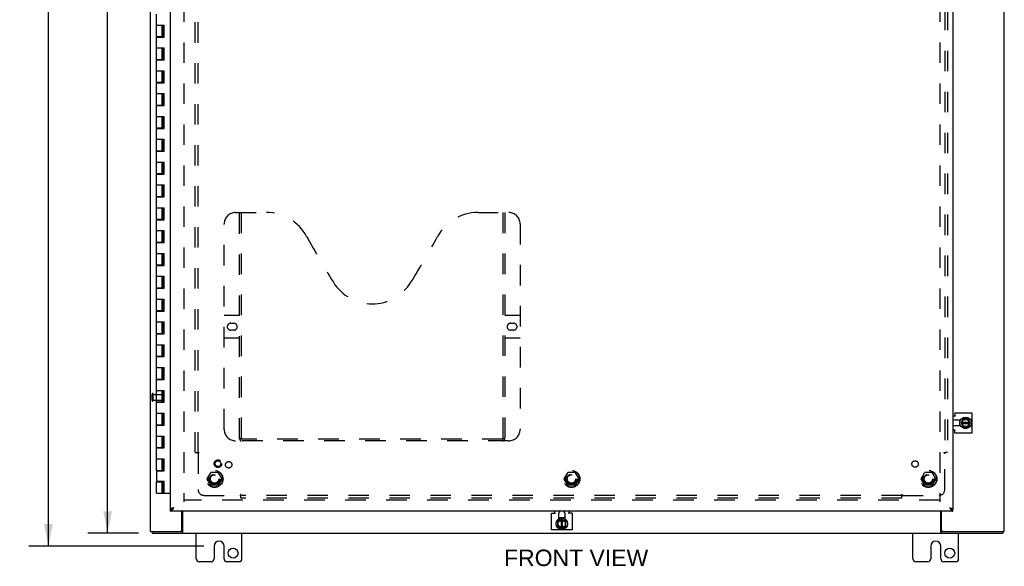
# Model space of a CAD drawing. Header units: inches. Extents: x 0 to 163, y 0 to 106.
# Tile 3 of 8: x 33 to 76, y 29 to 53. Entities that reach past the tile are written whole.
import ezdxf

# ---------------------------------------------------------------- set-up
doc = ezdxf.new("R2010")
doc.units = ezdxf.units.IN
doc.header["$LTSCALE"] = 8.976
doc.header["$MEASUREMENT"] = 0
doc.linetypes.add('HIDDEN', pattern=[0.2, 0.1, -0.1])
doc.layers.get('0').update_dxf_attribs({"linetype": 'CONTINUOUS'})
for name, color, linetype in [('DEFAULT_2', 8, 'HIDDEN'), ('DIMENSIONS', 7, 'CONTINUOUS'), ('DOOR_ASSEMBLY', 7, 'CONTINUOUS'), ('SUBPANEL', 7, 'CONTINUOUS')]:
    doc.layers.add(name, color=color, linetype=linetype)
doc.styles.get("Standard").update_dxf_attribs({"font": 'arial.ttf'})
doc.dimstyles.new('DIMSTYLE_1', dxfattribs={"dimtxt": 0.72, "dimasz": 0.96, "dimexe": 0.09, "dimexo": 0.07, "dimgap": 0.0375, "dimtad": 0, "dimtih": 1, "dimtoh": 1, "dimzin": 4, "dimdsep": 46, "dimtxsty": 'Standard', "dimblk": '_FILLED', "dimblk1": '_FILLED', "dimblk2": '_FILLED', "dimcen": 0.09, "dimazin": 1, "dimtfac": 1, "dimtdec": 3, "dimtofl": 0, "dimtmove": 0, "dimatfit": 3, "dimldrblk": '_FILLED', "dimfxl": 0, "dimtolj": 1, "dimtzin": 4, "dimarcsym": 0})

# ---------------------------------------------------------------- blocks, each defined once
blk = doc.blocks.new('_FILLED')
at = {"color": 0, "linetype": 'ByBlock'}
blk.add_solid([(0, 0), (-1, 0.2), (-1, -0.2)], dxfattribs=at)
blk = doc.blocks.new('*D8')
at = {"layer": 'DIMENSIONS', "color": 2, "linetype": 'Continuous'}
for p, q in [((40.563, 78.769), (32.899, 78.769)), ((33.763, 78.769), (33.763, 56.468)), ((33.763, 29.581), (33.763, 55.028)), ((40.563, 29.581), (32.899, 29.581))]:
    blk.add_line(p, q, dxfattribs=at)
at = {"layer": 'DIMENSIONS', "color": 2, "linetype": 'Continuous', "xscale": 0.96, "yscale": 0.96, "zscale": 0.96}
for p, rotation in [((33.763, 78.769), 90), ((33.763, 29.581), 270)]:
    blk.add_blockref('_FILLED', p, dxfattribs=dict(at, rotation=rotation))
at = {"layer": 'DIMENSIONS', "color": 2, "linetype": 'Continuous', "insert": (33.763, 56.108), "char_height": 0.72, "width": 2.51599, "attachment_point": 2, "line_spacing_factor": 0.9}
blk.add_mtext('49.19', dxfattribs=at)
blk = doc.blocks.new('*D10')
at = {"layer": 'DIMENSIONS', "color": 2, "linetype": 'Continuous'}
for p, q in [((37.706, 78.144), (35.491, 78.144)), ((36.355, 78.144), (36.355, 54.864)), ((36.355, 30.144), (36.355, 53.424)), ((37.706, 30.144), (35.491, 30.144))]:
    blk.add_line(p, q, dxfattribs=at)
at = {"layer": 'DIMENSIONS', "color": 2, "linetype": 'Continuous', "xscale": 0.96, "yscale": 0.96, "zscale": 0.96}
for p, rotation in [((36.355, 78.144), 90), ((36.355, 30.144), 270)]:
    blk.add_blockref('_FILLED', p, dxfattribs=dict(at, rotation=rotation))
at = {"layer": 'DIMENSIONS', "color": 2, "linetype": 'Continuous', "insert": (36.355, 54.504), "char_height": 0.72, "width": 2.51599, "attachment_point": 2, "line_spacing_factor": 0.9}
blk.add_mtext('48.00', dxfattribs=at)

msp = doc.modelspace()

# ---------------------------------------------------------------- linework, layer by layer
at = {"color": 3, "linetype": 'Continuous'}
for p, q in [((38.235, 30.219), (38.235, 78.069)), ((75.61, 30.219), (75.61, 78.069)), ((73.446, 35.42), (74.184, 35.42)), ((73.446, 35.42), (73.446, 35.256)), ((74.184, 35.42), (74.184, 34.527)), ((73.36, 35.287), (73.446, 35.287)), ((73.459, 35.107), (73.702, 35.107)), ((73.446, 34.66), (73.36, 34.66)), ((73.446, 34.527), (73.446, 34.691)), ((74.184, 34.527), (73.446, 34.527)), ((73.702, 34.841), (73.459, 34.841)), ((39.61, 30.279), (39.61, 31.112)), ((39.637, 31.112), (39.637, 30.187)), ((55.926, 31.026), (55.926, 31.112)), ((56.554, 31.112), (56.554, 31.026)), ((72.833, 30.187), (72.833, 31.112)), ((72.86, 30.279), (72.86, 31.112)), ((55.794, 31.026), (55.958, 31.026)), ((55.794, 30.289), (55.794, 31.026)), ((56.107, 30.77), (56.107, 31.013)), ((56.373, 31.013), (56.373, 30.77)), ((56.687, 31.026), (56.523, 31.026)), ((56.687, 31.026), (56.687, 30.289)), ((38.235, 30.219), (39.55, 30.219)), ((56.687, 30.289), (55.794, 30.289)), ((72.92, 30.219), (75.61, 30.219)), ((38.298, 30.144), (75.547, 30.144)), ((40.235, 29.019), (40.235, 30.144)), ((42.235, 29.019), (42.235, 30.144)), ((71.61, 29.019), (71.61, 30.144)), ((73.61, 29.019), (73.61, 30.144)), ((41.016, 29.581), (41.016, 29.019)), ((41.454, 29.019), (41.454, 29.581)), ((72.391, 29.581), (72.391, 29.019)), ((72.829, 29.019), (72.829, 29.581)), ((40.891, 28.894), (40.36, 28.894)), ((42.11, 28.894), (41.579, 28.894)), ((72.266, 28.894), (71.735, 28.894)), ((73.485, 28.894), (72.954, 28.894))]:
    msp.add_line(p, q, dxfattribs=at)
at = {"color": 7, "linetype": 'Continuous'}
for p, q in [((73.652, 35.107), (73.652, 34.841)), ((73.718, 34.978), (73.805, 35.148)), ((73.718, 34.969), (73.805, 34.789)), ((73.732, 34.94), (74.11, 34.94)), ((73.733, 35.008), (74.109, 35.008)), ((73.768, 35.008), (73.829, 35.126)), ((73.827, 34.819), (73.768, 34.94)), ((74.022, 35.154), (73.814, 35.154)), ((73.823, 35.136), (73.829, 35.126)), ((73.829, 35.126), (74.004, 35.125)), ((74.068, 34.94), (73.998, 34.819)), ((74.01, 35.135), (74.004, 35.125)), ((74.004, 35.125), (74.069, 35.008)), ((74.125, 34.978), (74.031, 35.149)), ((74.031, 34.789), (74.125, 34.969)), ((73.814, 34.784), (74.022, 34.784)), ((73.82, 34.809), (73.827, 34.819)), ((73.998, 34.819), (73.827, 34.819)), ((74.004, 34.809), (73.998, 34.819)), ((56.05, 30.658), (56.05, 30.451)), ((56.236, 30.755), (56.056, 30.667)), ((56.075, 30.652), (56.085, 30.646)), ((56.085, 30.646), (56.206, 30.705)), ((56.085, 30.474), (56.085, 30.646)), ((56.373, 30.82), (56.107, 30.82)), ((56.206, 30.741), (56.206, 30.363)), ((56.244, 30.755), (56.415, 30.667)), ((56.274, 30.364), (56.274, 30.74)), ((56.274, 30.704), (56.392, 30.644)), ((56.392, 30.644), (56.391, 30.468)), ((56.402, 30.65), (56.392, 30.644)), ((56.42, 30.45), (56.42, 30.658)), ((38.298, 30.219), (38.298, 30.144)), ((39.607, 30.219), (39.55, 30.219)), ((39.607, 30.219), (39.607, 30.144)), ((56.055, 30.442), (56.235, 30.348)), ((56.075, 30.469), (56.085, 30.474)), ((56.206, 30.404), (56.085, 30.474)), ((56.245, 30.348), (56.415, 30.442)), ((56.391, 30.468), (56.274, 30.403)), ((56.401, 30.462), (56.391, 30.468)), ((72.92, 30.219), (72.863, 30.219)), ((72.863, 30.219), (72.863, 30.144)), ((75.547, 30.219), (75.547, 30.144))]:
    msp.add_line(p, q, dxfattribs=at)
for points in [[(39.637, 30.24), (39.636, 30.24), (39.634, 30.24), (39.633, 30.24), (39.632, 30.24), (39.631, 30.239), (39.629, 30.239), (39.628, 30.238), (39.627, 30.237), (39.626, 30.236), (39.625, 30.235), (39.623, 30.234), (39.622, 30.233), (39.621, 30.232), (39.62, 30.23), (39.619, 30.229), (39.618, 30.227), (39.617, 30.226), (39.616, 30.225), (39.615, 30.223), (39.614, 30.222), (39.613, 30.221), (39.611, 30.22), (39.61, 30.22), (39.609, 30.219), (39.608, 30.219), (39.607, 30.219)], [(72.833, 30.24), (72.834, 30.24), (72.836, 30.24), (72.837, 30.24), (72.838, 30.24), (72.839, 30.239), (72.841, 30.239), (72.842, 30.238), (72.843, 30.237), (72.844, 30.236), (72.845, 30.235), (72.847, 30.234), (72.848, 30.233), (72.849, 30.232), (72.85, 30.23), (72.851, 30.229), (72.852, 30.227), (72.853, 30.226), (72.854, 30.225), (72.855, 30.223), (72.856, 30.222), (72.857, 30.221), (72.859, 30.22), (72.86, 30.22), (72.861, 30.219), (72.862, 30.219), (72.863, 30.219)]]:
    msp.add_lwpolyline(points, dxfattribs=at)
at = {"color": 3, "linetype": 'Continuous'}
for points in [[(39.637, 30.187), (39.636, 30.186), (39.635, 30.184), (39.634, 30.182), (39.632, 30.18), (39.631, 30.178), (39.63, 30.175), (39.629, 30.173), (39.628, 30.17)], [(72.833, 30.187), (72.834, 30.186), (72.835, 30.184), (72.836, 30.182), (72.838, 30.18), (72.839, 30.178), (72.84, 30.175), (72.841, 30.173), (72.842, 30.17), (72.844, 30.165)], [(39.628, 30.17), (39.626, 30.165), (39.625, 30.163), (39.624, 30.16), (39.622, 30.158), (39.621, 30.156), (39.62, 30.154), (39.619, 30.152), (39.618, 30.151), (39.617, 30.149), (39.616, 30.148), (39.614, 30.147), (39.613, 30.146), (39.612, 30.145), (39.611, 30.145), (39.61, 30.144), (39.608, 30.144), (39.607, 30.144)], [(72.844, 30.165), (72.845, 30.163), (72.847, 30.16), (72.848, 30.158), (72.849, 30.156), (72.85, 30.154), (72.851, 30.152), (72.852, 30.151), (72.853, 30.149), (72.854, 30.148), (72.856, 30.147), (72.857, 30.146), (72.858, 30.145), (72.859, 30.145), (72.86, 30.144), (72.862, 30.144), (72.863, 30.144)]]:
    msp.add_lwpolyline(points, dxfattribs=at)
at = {"color": 7, "linetype": 'Continuous'}
for centre in [(73.918, 34.974), (56.24, 30.554)]:
    msp.add_circle(centre, 0.254, dxfattribs=at)
at = {"color": 3, "linetype": 'Continuous'}
for centre in [(41.844, 29.269), (73.219, 29.269)]:
    msp.add_circle(centre, 0.219, dxfattribs=at)
for centre, radius, start, end in [((73.459, 34.974), 0.133, 90, 138.3331), ((73.459, 34.974), 0.133, 221.6669, 270), ((56.24, 31.013), 0.133, 131.6669, 180), ((56.24, 31.013), 0.133, 0, 48.3331), ((39.55, 30.279), 0.06, 270, 360), ((72.92, 30.279), 0.06, 180, 270), ((41.235, 29.581), 0.219, 0, 180), ((72.61, 29.581), 0.219, 0, 180), ((40.36, 29.019), 0.125, 180, 270), ((40.891, 29.019), 0.125, 270.0001, 360), ((41.579, 29.019), 0.125, 180, 269.9999), ((42.11, 29.019), 0.125, 270, 360), ((71.735, 29.019), 0.125, 180, 270), ((72.266, 29.019), 0.125, 270.0001, 360), ((72.954, 29.019), 0.125, 180, 269.9999), ((73.485, 29.019), 0.125, 270, 360)]:
    msp.add_arc(centre, radius, start, end, dxfattribs=at)
at = {"color": 7, "linetype": 'Continuous'}
for centre, radius, start, end in [((73.918, 34.974), 0.281, 151.7622, 160.7964), ((73.727, 34.974), 0.01, 152.7647, 205.9948), ((73.814, 35.144), 0.01, 90, 152.7647), ((74.022, 35.144), 0.01, 28.8968, 90), ((74.116, 34.974), 0.01, 332.3947, 28.8968), ((73.918, 34.974), 0.281, 199.2036, 208.2378), ((73.814, 34.794), 0.01, 205.9948, 270), ((74.022, 34.794), 0.01, 270, 332.3947), ((56.06, 30.658), 0.01, 115.9948, 180), ((56.24, 30.554), 0.281, 109.2036, 118.2378), ((56.24, 30.746), 0.01, 62.7647, 115.9948), ((56.24, 30.554), 0.281, 61.7622, 70.7964), ((56.41, 30.658), 0.01, 0, 62.7647), ((56.06, 30.451), 0.01, 180, 242.3947), ((56.24, 30.356), 0.01, 242.3947, 298.8968), ((56.41, 30.45), 0.01, 298.8968, 360)]:
    msp.add_arc(centre, radius, start, end, dxfattribs=at)
at = {"layer": 'DEFAULT_2', "color": 8, "linetype": 'HIDDEN'}
for p, q in [((39.685, 76.769), (39.685, 31.519)), ((72.785, 76.769), (72.785, 31.519)), ((38.31, 35.952), (38.31, 36.236)), ((38.353, 35.952), (38.353, 36.236)), ((38.353, 36.218), (38.8, 36.218)), ((38.353, 35.97), (38.8, 35.97)), ((38.81, 35.98), (38.81, 36.208)), ((40.717, 32.524), (40.872, 32.791)), ((41.189, 32.796), (40.881, 32.796)), ((41.198, 32.791), (41.353, 32.524)), ((56.342, 32.524), (56.497, 32.791)), ((56.814, 32.796), (56.506, 32.796)), ((56.823, 32.791), (56.978, 32.524)), ((71.967, 32.524), (72.122, 32.791)), ((72.439, 32.796), (72.131, 32.796)), ((72.448, 32.791), (72.603, 32.524)), ((40.872, 32.246), (40.717, 32.514)), ((41.353, 32.514), (41.198, 32.246)), ((56.497, 32.246), (56.342, 32.514)), ((56.978, 32.514), (56.823, 32.246)), ((72.122, 32.246), (71.967, 32.514)), ((72.603, 32.514), (72.448, 32.246)), ((41.189, 32.241), (40.881, 32.241)), ((56.814, 32.241), (56.506, 32.241)), ((72.439, 32.241), (72.131, 32.241)), ((72.785, 31.594), (39.685, 31.594))]:
    msp.add_line(p, q, dxfattribs=at)
for centre, radius in [((41.035, 32.519), 0.372), ((41.035, 32.519), 0.356), ((56.66, 32.519), 0.372), ((56.66, 32.519), 0.356), ((72.285, 32.519), 0.372), ((72.285, 32.519), 0.356), ((41.035, 32.519), 0.204), ((41.035, 32.519), 0.183), ((56.66, 32.519), 0.204), ((56.66, 32.519), 0.183), ((72.285, 32.519), 0.204), ((72.285, 32.519), 0.183)]:
    msp.add_circle(centre, radius, dxfattribs=at)
for centre, radius, start, end in [((38.332, 36.236), 0.0215, 360, 180), ((38.8, 36.208), 0.01, 360, 90), ((38.332, 35.952), 0.0215, 180, 0), ((38.8, 35.98), 0.01, 270, 0), ((40.881, 32.786), 0.01, 90.0113, 149.988), ((41.189, 32.786), 0.01, 30.0108, 89.9876), ((56.506, 32.786), 0.01, 90.0113, 149.988), ((56.814, 32.786), 0.01, 30.0108, 89.9876), ((72.131, 32.786), 0.01, 90.0113, 149.988), ((72.439, 32.786), 0.01, 30.0108, 89.9876), ((40.726, 32.519), 0.01, 150.0117, 209.9873), ((41.344, 32.519), 0.01, 330.0117, 29.9873), ((56.351, 32.519), 0.01, 150.0117, 209.9873), ((56.969, 32.519), 0.01, 330.0117, 29.9873), ((71.976, 32.519), 0.01, 150.0117, 209.9873), ((72.594, 32.519), 0.01, 330.0117, 29.9873), ((40.881, 32.251), 0.01, 210.0108, 269.9876), ((41.189, 32.251), 0.01, 270.0113, 329.988), ((56.506, 32.251), 0.01, 210.0108, 269.9876), ((56.814, 32.251), 0.01, 270.0113, 329.988), ((72.131, 32.251), 0.01, 210.0108, 269.9876), ((72.439, 32.251), 0.01, 270.0113, 329.988)]:
    msp.add_arc(centre, radius, start, end, dxfattribs=at)
at = {"layer": 'DOOR_ASSEMBLY', "color": 3, "linetype": 'Continuous'}
for p, q in [((39.11, 31.187), (39.11, 77.1)), ((73.36, 77.1), (73.36, 31.187)), ((73.36, 31.112), (39.11, 31.112)), ((39.255, 31.257), (39.236, 31.252))]:
    msp.add_line(p, q, dxfattribs=at)
at = {"layer": 'DOOR_ASSEMBLY', "color": 7, "linetype": 'Continuous'}
for p, q in [((38.498, 51.894), (38.498, 52.874)), ((38.498, 52.394), (38.827, 52.394)), ((38.748, 51.894), (38.748, 52.394)), ((38.783, 51.874), (38.783, 52.394)), ((38.816, 51.874), (38.816, 52.394)), ((38.827, 51.874), (38.827, 52.394)), ((38.498, 51.894), (38.783, 51.894)), ((38.498, 50.894), (38.498, 51.874)), ((38.498, 51.874), (38.827, 51.874)), ((38.561, 51.894), (38.561, 51.874)), ((38.686, 51.894), (38.686, 51.874)), ((38.498, 51.394), (38.827, 51.394)), ((38.748, 50.894), (38.748, 51.394)), ((38.783, 50.874), (38.783, 51.394)), ((38.816, 50.874), (38.816, 51.394)), ((38.827, 50.874), (38.827, 51.394)), ((38.498, 50.894), (38.783, 50.894)), ((38.498, 49.894), (38.498, 50.874)), ((38.498, 50.874), (38.827, 50.874)), ((38.561, 50.894), (38.561, 50.874)), ((38.686, 50.894), (38.686, 50.874)), ((38.498, 50.394), (38.827, 50.394)), ((38.748, 49.894), (38.748, 50.394)), ((38.783, 49.874), (38.783, 50.394)), ((38.816, 49.874), (38.816, 50.394)), ((38.827, 49.874), (38.827, 50.394)), ((38.498, 49.894), (38.783, 49.894)), ((38.498, 48.894), (38.498, 49.874)), ((38.498, 49.874), (38.827, 49.874)), ((38.561, 49.894), (38.561, 49.874)), ((38.686, 49.894), (38.686, 49.874)), ((38.498, 49.394), (38.827, 49.394)), ((38.748, 48.894), (38.748, 49.394)), ((38.783, 48.874), (38.783, 49.394)), ((38.816, 48.874), (38.816, 49.394)), ((38.827, 48.874), (38.827, 49.394)), ((38.498, 48.894), (38.783, 48.894)), ((38.498, 47.894), (38.498, 48.874)), ((38.498, 48.874), (38.827, 48.874)), ((38.561, 48.894), (38.561, 48.874)), ((38.686, 48.894), (38.686, 48.874)), ((38.498, 48.394), (38.827, 48.394)), ((38.748, 47.894), (38.748, 48.394)), ((38.783, 47.874), (38.783, 48.394)), ((38.816, 47.874), (38.816, 48.394)), ((38.827, 47.874), (38.827, 48.394)), ((38.498, 47.894), (38.783, 47.894)), ((38.498, 46.894), (38.498, 47.874)), ((38.498, 47.874), (38.827, 47.874)), ((38.561, 47.894), (38.561, 47.874)), ((38.686, 47.894), (38.686, 47.874)), ((38.498, 47.394), (38.827, 47.394)), ((38.748, 46.894), (38.748, 47.394)), ((38.783, 46.874), (38.783, 47.394)), ((38.816, 46.874), (38.816, 47.394)), ((38.827, 46.874), (38.827, 47.394)), ((38.498, 46.894), (38.783, 46.894)), ((38.498, 45.894), (38.498, 46.874)), ((38.498, 46.874), (38.827, 46.874)), ((38.561, 46.894), (38.561, 46.874)), ((38.686, 46.894), (38.686, 46.874)), ((38.498, 46.394), (38.827, 46.394)), ((38.748, 45.894), (38.748, 46.394)), ((38.783, 45.874), (38.783, 46.394)), ((38.816, 45.874), (38.816, 46.394)), ((38.827, 45.874), (38.827, 46.394)), ((38.498, 45.894), (38.783, 45.894)), ((38.498, 44.894), (38.498, 45.874)), ((38.498, 45.874), (38.827, 45.874)), ((38.561, 45.894), (38.561, 45.874)), ((38.686, 45.894), (38.686, 45.874)), ((38.498, 45.394), (38.827, 45.394)), ((38.748, 44.894), (38.748, 45.394)), ((38.783, 44.874), (38.783, 45.394)), ((38.816, 44.874), (38.816, 45.394)), ((38.827, 44.874), (38.827, 45.394)), ((38.498, 44.894), (38.783, 44.894)), ((38.498, 43.894), (38.498, 44.874)), ((38.498, 44.874), (38.827, 44.874)), ((38.561, 44.894), (38.561, 44.874)), ((38.686, 44.894), (38.686, 44.874)), ((38.498, 44.394), (38.827, 44.394)), ((38.748, 43.894), (38.748, 44.394)), ((38.783, 43.874), (38.783, 44.394)), ((38.816, 43.874), (38.816, 44.394)), ((38.827, 43.874), (38.827, 44.394)), ((38.498, 43.894), (38.783, 43.894)), ((38.498, 42.894), (38.498, 43.874)), ((38.498, 43.874), (38.827, 43.874)), ((38.561, 43.894), (38.561, 43.874)), ((38.686, 43.894), (38.686, 43.874)), ((38.498, 43.394), (38.827, 43.394)), ((38.748, 42.894), (38.748, 43.394)), ((38.783, 42.874), (38.783, 43.394)), ((38.816, 42.874), (38.816, 43.394)), ((38.827, 42.874), (38.827, 43.394)), ((38.498, 42.894), (38.783, 42.894)), ((38.498, 41.894), (38.498, 42.874)), ((38.498, 42.874), (38.827, 42.874)), ((38.561, 42.894), (38.561, 42.874)), ((38.686, 42.894), (38.686, 42.874)), ((38.498, 42.394), (38.827, 42.394)), ((38.748, 41.894), (38.748, 42.394)), ((38.783, 41.874), (38.783, 42.394)), ((38.816, 41.874), (38.816, 42.394)), ((38.827, 41.874), (38.827, 42.394)), ((38.498, 41.894), (38.783, 41.894)), ((38.498, 40.894), (38.498, 41.874)), ((38.498, 41.874), (38.827, 41.874)), ((38.561, 41.894), (38.561, 41.874)), ((38.686, 41.894), (38.686, 41.874)), ((38.498, 41.394), (38.827, 41.394)), ((38.748, 40.894), (38.748, 41.394)), ((38.783, 40.874), (38.783, 41.394)), ((38.816, 40.874), (38.816, 41.394)), ((38.827, 40.874), (38.827, 41.394)), ((38.498, 40.894), (38.783, 40.894)), ((38.498, 39.894), (38.498, 40.874)), ((38.498, 40.874), (38.827, 40.874)), ((38.561, 40.894), (38.561, 40.874)), ((38.686, 40.894), (38.686, 40.874)), ((38.498, 40.394), (38.827, 40.394)), ((38.748, 39.894), (38.748, 40.394)), ((38.783, 39.874), (38.783, 40.394)), ((38.816, 39.874), (38.816, 40.394)), ((38.827, 39.874), (38.827, 40.394)), ((38.498, 39.894), (38.783, 39.894)), ((38.498, 38.894), (38.498, 39.874)), ((38.498, 39.874), (38.827, 39.874)), ((38.561, 39.894), (38.561, 39.874)), ((38.686, 39.894), (38.686, 39.874)), ((38.498, 39.394), (38.827, 39.394)), ((38.748, 38.894), (38.748, 39.394)), ((38.783, 38.874), (38.783, 39.394)), ((38.816, 38.874), (38.816, 39.394)), ((38.827, 38.874), (38.827, 39.394)), ((38.498, 38.894), (38.783, 38.894)), ((38.498, 37.894), (38.498, 38.874)), ((38.498, 38.874), (38.827, 38.874)), ((38.561, 38.894), (38.561, 38.874)), ((38.686, 38.894), (38.686, 38.874)), ((38.498, 38.394), (38.827, 38.394)), ((38.748, 37.894), (38.748, 38.394)), ((38.783, 37.874), (38.783, 38.394)), ((38.816, 37.874), (38.816, 38.394)), ((38.827, 37.874), (38.827, 38.394)), ((38.498, 37.894), (38.783, 37.894)), ((38.498, 36.894), (38.498, 37.874)), ((38.498, 37.874), (38.827, 37.874)), ((38.561, 37.894), (38.561, 37.874)), ((38.686, 37.894), (38.686, 37.874)), ((38.498, 37.394), (38.827, 37.394)), ((38.748, 36.894), (38.748, 37.394)), ((38.783, 36.874), (38.783, 37.394)), ((38.816, 36.874), (38.816, 37.394)), ((38.827, 36.874), (38.827, 37.394)), ((38.498, 36.894), (38.783, 36.894)), ((38.498, 35.894), (38.498, 36.874)), ((38.498, 36.874), (38.827, 36.874)), ((38.561, 36.894), (38.561, 36.874)), ((38.686, 36.894), (38.686, 36.874)), ((38.498, 36.394), (38.827, 36.394)), ((38.748, 35.894), (38.748, 36.394)), ((38.783, 35.874), (38.783, 36.394)), ((38.816, 35.874), (38.816, 36.394)), ((38.827, 35.874), (38.827, 36.394)), ((38.498, 35.894), (38.783, 35.894)), ((38.498, 34.894), (38.498, 35.874)), ((38.498, 35.874), (38.827, 35.874)), ((38.561, 35.894), (38.561, 35.874)), ((38.686, 35.894), (38.686, 35.874)), ((38.498, 35.394), (38.827, 35.394)), ((38.748, 34.894), (38.748, 35.394)), ((38.783, 34.874), (38.783, 35.394)), ((38.816, 34.874), (38.816, 35.394)), ((38.827, 34.874), (38.827, 35.394)), ((38.498, 34.894), (38.783, 34.894)), ((38.498, 34.874), (38.827, 34.874)), ((38.498, 33.894), (38.498, 34.874)), ((38.561, 34.894), (38.561, 34.874)), ((38.686, 34.894), (38.686, 34.874)), ((38.498, 34.394), (38.827, 34.394)), ((38.748, 33.894), (38.748, 34.394)), ((38.783, 33.874), (38.783, 34.394)), ((38.816, 33.874), (38.816, 34.394)), ((38.827, 33.874), (38.827, 34.394)), ((38.498, 33.894), (38.783, 33.894)), ((38.498, 33.874), (38.827, 33.874)), ((38.498, 32.894), (38.498, 33.874)), ((38.561, 33.894), (38.561, 33.874)), ((38.686, 33.894), (38.686, 33.874)), ((38.498, 33.394), (38.827, 33.394)), ((38.748, 32.894), (38.748, 33.394)), ((38.783, 32.874), (38.783, 33.394)), ((38.816, 32.874), (38.816, 33.394)), ((38.827, 32.874), (38.827, 33.394)), ((38.498, 32.894), (38.783, 32.894)), ((38.498, 32.874), (38.827, 32.874)), ((38.498, 32.874), (38.498, 32.414)), ((38.561, 32.894), (38.561, 32.874)), ((38.686, 32.894), (38.686, 32.874)), ((38.498, 32.414), (38.827, 32.414)), ((38.498, 32.394), (38.783, 32.394)), ((38.498, 31.894), (38.498, 32.394)), ((38.561, 32.414), (38.561, 32.394)), ((38.686, 32.414), (38.686, 32.394)), ((38.748, 31.894), (38.748, 32.394)), ((38.783, 31.894), (38.783, 32.414)), ((38.816, 31.894), (38.816, 32.414)), ((38.827, 31.894), (38.827, 32.414)), ((38.498, 31.894), (39.11, 31.894)), ((39.11, 31.112), (39.11, 31.187)), ((73.215, 31.257), (73.228, 31.247)), ((73.36, 31.112), (73.36, 31.187))]:
    msp.add_line(p, q, dxfattribs=at)
at = {"layer": 'DOOR_ASSEMBLY', "color": 8, "linetype": 'HIDDEN'}
for p, q in [((41.955, 44.187), (43.31, 44.187)), ((42.13, 34.277), (42.13, 44.187)), ((42.21, 34.307), (42.21, 44.187)), ((52.56, 44.187), (53.915, 44.187)), ((53.66, 44.187), (53.66, 34.307)), ((53.74, 44.187), (53.74, 34.277)), ((41.455, 34.687), (41.455, 43.687)), ((54.415, 43.687), (54.415, 34.687)), ((41.455, 39.687), (42.09, 39.687)), ((53.78, 39.687), (54.415, 39.687)), ((41.742, 39.337), (41.879, 39.337)), ((53.992, 39.337), (54.129, 39.337)), ((41.879, 39.037), (41.742, 39.037)), ((54.129, 39.037), (53.992, 39.037)), ((42.09, 38.687), (41.455, 38.687)), ((54.415, 38.687), (53.78, 38.687)), ((53.915, 34.187), (41.955, 34.187)), ((53.656, 34.267), (42.214, 34.267))]:
    msp.add_line(p, q, dxfattribs=at)
for points in [[(42.12, 34.307), (42.136, 34.297), (42.152, 34.287), (42.168, 34.279), (42.183, 34.273), (42.199, 34.269), (42.214, 34.267)], [(53.656, 34.267), (53.671, 34.269), (53.687, 34.273), (53.702, 34.279), (53.718, 34.287), (53.734, 34.297), (53.75, 34.307)]]:
    msp.add_lwpolyline(points, dxfattribs=at)
at = {"layer": 'DOOR_ASSEMBLY', "color": 3, "linetype": 'Continuous'}
for points in [[(39.11, 31.112), (39.117, 31.113), (39.123, 31.114), (39.13, 31.116), (39.136, 31.118), (39.143, 31.122), (39.15, 31.126), (39.156, 31.13), (39.163, 31.135), (39.169, 31.141), (39.176, 31.148), (39.183, 31.155), (39.189, 31.162), (39.196, 31.171), (39.202, 31.179), (39.209, 31.188), (39.215, 31.197), (39.222, 31.207), (39.229, 31.217), (39.235, 31.227), (39.242, 31.237), (39.248, 31.247), (39.255, 31.257)], [(39.236, 31.252), (39.227, 31.249), (39.217, 31.246), (39.208, 31.243), (39.2, 31.24), (39.191, 31.237), (39.183, 31.234), (39.174, 31.231), (39.167, 31.228), (39.159, 31.225), (39.152, 31.222), (39.146, 31.219), (39.14, 31.217), (39.134, 31.214), (39.129, 31.211), (39.125, 31.208), (39.121, 31.205), (39.118, 31.202), (39.115, 31.199), (39.113, 31.196), (39.111, 31.193), (39.11, 31.19), (39.11, 31.187)], [(73.215, 31.257), (73.234, 31.252), (73.243, 31.249), (73.253, 31.246), (73.262, 31.243), (73.27, 31.24), (73.279, 31.237), (73.288, 31.234), (73.296, 31.231), (73.303, 31.228), (73.311, 31.225), (73.318, 31.222), (73.324, 31.219), (73.33, 31.217), (73.336, 31.214), (73.341, 31.211), (73.345, 31.208), (73.349, 31.205), (73.352, 31.202), (73.355, 31.199), (73.357, 31.196), (73.359, 31.193), (73.36, 31.19), (73.36, 31.187)], [(73.215, 31.257), (73.222, 31.247), (73.228, 31.237), (73.235, 31.227), (73.241, 31.217), (73.248, 31.207), (73.255, 31.197), (73.261, 31.188), (73.268, 31.179), (73.274, 31.171), (73.281, 31.162), (73.288, 31.155), (73.294, 31.148), (73.301, 31.141), (73.307, 31.135), (73.314, 31.13), (73.32, 31.126), (73.327, 31.122), (73.334, 31.118), (73.34, 31.116), (73.347, 31.114), (73.353, 31.113), (73.36, 31.112)]]:
    msp.add_lwpolyline(points, dxfattribs=at)
at = {"layer": 'DOOR_ASSEMBLY', "color": 7, "linetype": 'Continuous'}
for points in [[(39.11, 31.187), (39.117, 31.188), (39.123, 31.188), (39.13, 31.189), (39.136, 31.19), (39.143, 31.192), (39.15, 31.194), (39.156, 31.196), (39.163, 31.199), (39.169, 31.201), (39.176, 31.205), (39.183, 31.208)], [(39.183, 31.208), (39.189, 31.212), (39.196, 31.215), (39.202, 31.22)], [(39.202, 31.22), (39.209, 31.224), (39.215, 31.228), (39.222, 31.233), (39.229, 31.238), (39.235, 31.243), (39.242, 31.247), (39.255, 31.257)], [(39.255, 31.257), (39.249, 31.254), (39.243, 31.25), (39.237, 31.246), (39.231, 31.242), (39.225, 31.238), (39.22, 31.234), (39.215, 31.23), (39.21, 31.226), (39.206, 31.222), (39.203, 31.22)], [(73.215, 31.257), (73.221, 31.254), (73.227, 31.25), (73.233, 31.246), (73.239, 31.242), (73.245, 31.238), (73.25, 31.234), (73.255, 31.23), (73.26, 31.226), (73.265, 31.222), (73.267, 31.22)], [(73.228, 31.247), (73.235, 31.243), (73.241, 31.238), (73.248, 31.233), (73.255, 31.228), (73.261, 31.224)], [(73.261, 31.224), (73.268, 31.22), (73.274, 31.215), (73.281, 31.212)], [(73.281, 31.212), (73.288, 31.208), (73.294, 31.205), (73.301, 31.201), (73.307, 31.199), (73.314, 31.196), (73.32, 31.194), (73.327, 31.192), (73.334, 31.19), (73.34, 31.189), (73.347, 31.188), (73.353, 31.188), (73.36, 31.187)]]:
    msp.add_lwpolyline(points, dxfattribs=at)
at = {"layer": 'DOOR_ASSEMBLY', "color": 8, "linetype": 'HIDDEN'}
for radius in [0.164, 0.124]:
    msp.add_circle((41.185, 33.187), radius, dxfattribs=at)
for centre, radius, start, end in [((41.955, 43.687), 0.5, 90, 180), ((43.31, 42.187), 2, 28.4813, 90), ((52.56, 42.187), 2, 90, 151.5187), ((53.915, 43.687), 0.5, 0, 90), ((79.618, 61.886), 39.307, 208.4813, 211.8705), ((16.252, 61.886), 39.307, 328.1295, 331.5187), ((47.935, 42.187), 2, 211.8705, 328.1295), ((42.09, 39.727), 0.04, 270, 360), ((53.78, 39.727), 0.04, 180, 270), ((41.742, 39.187), 0.15, 90, 270), ((41.879, 39.187), 0.15, 270, 90), ((53.992, 39.187), 0.15, 90, 270), ((54.129, 39.187), 0.15, 270, 90), ((42.09, 38.647), 0.04, 0, 90), ((53.78, 38.647), 0.04, 90, 180), ((41.955, 34.687), 0.5, 180, 270), ((53.915, 34.687), 0.5, 270, 360), ((42.22, 34.277), 0.09, 180, 270), ((42.25, 34.307), 0.04, 180, 270), ((53.62, 34.307), 0.04, 270, 360), ((53.65, 34.277), 0.09, 270, 360)]:
    msp.add_arc(centre, radius, start, end, dxfattribs=at)
at = {"layer": 'SUBPANEL', "color": 8, "linetype": 'HIDDEN'}
for p, q in [((40.191, 33.675), (40.191, 74.613)), ((40.316, 33.675), (40.316, 74.613)), ((73.004, 74.613), (73.004, 33.675)), ((73.129, 74.613), (73.129, 33.675)), ((40.191, 33.675), (40.278, 33.675)), ((40.278, 33.675), (40.357, 33.675)), ((40.298, 33.658), (40.302, 33.654)), ((40.302, 33.654), (40.305, 33.65)), ((40.316, 33.64), (40.316, 32.05)), ((40.336, 33.653), (40.33, 33.649)), ((72.963, 33.675), (73.042, 33.675)), ((73.004, 32.05), (73.004, 33.64)), ((73.129, 33.675), (73.042, 33.675)), ((40.566, 31.8), (42.156, 31.8)), ((42.191, 31.761), (42.191, 31.841)), ((71.129, 31.8), (42.191, 31.8)), ((42.191, 31.675), (42.191, 31.761)), ((71.129, 31.675), (42.191, 31.675)), ((71.129, 31.761), (71.129, 31.841)), ((71.129, 31.675), (71.129, 31.761)), ((71.146, 31.781), (71.15, 31.786)), ((71.15, 31.786), (71.153, 31.789)), ((71.151, 31.82), (71.155, 31.813)), ((71.164, 31.8), (72.754, 31.8))]:
    msp.add_line(p, q, dxfattribs=at)
for points in [[(40.278, 33.675), (40.28, 33.674), (40.282, 33.672), (40.283, 33.671), (40.285, 33.669), (40.287, 33.668), (40.289, 33.666), (40.29, 33.665), (40.292, 33.664), (40.293, 33.662), (40.295, 33.661), (40.296, 33.659), (40.298, 33.658)], [(40.305, 33.65), (40.307, 33.649), (40.309, 33.647), (40.31, 33.645), (40.312, 33.644), (40.314, 33.642), (40.315, 33.641), (40.316, 33.64)], [(40.33, 33.649), (40.327, 33.648), (40.325, 33.646), (40.323, 33.645), (40.321, 33.644), (40.319, 33.642), (40.318, 33.641), (40.316, 33.64)], [(40.357, 33.675), (40.357, 33.673), (40.356, 33.672), (40.355, 33.67), (40.354, 33.669), (40.353, 33.667), (40.352, 33.666), (40.351, 33.665), (40.35, 33.663), (40.348, 33.662), (40.347, 33.66), (40.345, 33.659), (40.344, 33.658), (40.342, 33.657), (40.34, 33.655), (40.338, 33.654), (40.336, 33.653)], [(72.963, 33.675), (72.964, 33.673), (72.964, 33.672), (72.965, 33.67), (72.966, 33.669), (72.967, 33.667), (72.968, 33.666), (72.969, 33.665), (72.97, 33.663), (72.972, 33.662), (72.973, 33.66), (72.975, 33.659), (72.976, 33.658), (72.978, 33.657), (72.98, 33.655), (72.982, 33.654), (72.984, 33.653), (72.99, 33.649)], [(72.99, 33.649), (72.993, 33.648), (72.995, 33.646), (72.997, 33.645), (72.999, 33.644), (73.001, 33.642), (73.002, 33.641), (73.004, 33.64)], [(73.022, 33.658), (73.016, 33.651), (73.014, 33.65), (73.012, 33.648), (73.01, 33.646), (73.009, 33.644), (73.007, 33.642), (73.005, 33.641), (73.004, 33.64)], [(73.042, 33.675), (73.04, 33.673), (73.038, 33.672), (73.036, 33.67), (73.034, 33.669), (73.032, 33.667), (73.03, 33.666), (73.029, 33.664), (73.027, 33.663), (73.026, 33.661), (73.024, 33.66), (73.022, 33.658)], [(42.165, 31.813), (42.164, 31.811), (42.163, 31.809), (42.161, 31.807), (42.16, 31.805), (42.158, 31.803), (42.157, 31.802), (42.156, 31.8)], [(42.173, 31.783), (42.168, 31.787), (42.167, 31.789), (42.165, 31.791), (42.163, 31.792), (42.161, 31.794), (42.16, 31.796), (42.158, 31.797), (42.157, 31.799), (42.156, 31.8)], [(42.191, 31.841), (42.19, 31.84), (42.188, 31.84), (42.187, 31.839), (42.185, 31.838), (42.184, 31.837), (42.182, 31.836), (42.181, 31.835), (42.179, 31.834), (42.178, 31.832), (42.177, 31.831), (42.175, 31.829), (42.174, 31.827), (42.173, 31.826), (42.172, 31.824), (42.17, 31.822), (42.169, 31.82), (42.165, 31.813)], [(42.191, 31.761), (42.19, 31.763), (42.188, 31.765), (42.187, 31.767), (42.186, 31.769), (42.184, 31.771), (42.183, 31.772), (42.181, 31.774), (42.18, 31.776), (42.178, 31.777), (42.177, 31.779), (42.176, 31.78), (42.174, 31.781), (42.173, 31.783)], [(71.129, 31.841), (71.13, 31.84), (71.132, 31.84), (71.133, 31.839), (71.135, 31.838), (71.136, 31.837), (71.138, 31.836), (71.139, 31.835), (71.141, 31.834), (71.142, 31.832), (71.143, 31.831), (71.145, 31.829), (71.146, 31.827), (71.147, 31.826), (71.148, 31.824), (71.15, 31.822), (71.151, 31.82)], [(71.129, 31.761), (71.13, 31.763), (71.132, 31.765), (71.133, 31.767), (71.134, 31.769), (71.136, 31.771), (71.137, 31.772), (71.139, 31.774), (71.14, 31.776), (71.142, 31.777), (71.143, 31.779), (71.144, 31.78), (71.146, 31.781)], [(71.153, 31.789), (71.155, 31.791), (71.157, 31.792), (71.159, 31.794), (71.16, 31.796), (71.162, 31.797), (71.163, 31.799), (71.164, 31.8)], [(71.155, 31.813), (71.156, 31.811), (71.157, 31.809), (71.159, 31.807), (71.16, 31.805), (71.162, 31.803), (71.163, 31.802), (71.164, 31.8)]]:
    msp.add_lwpolyline(points, dxfattribs=at)
for centre, radius in [((41.654, 33.137), 0.141), ((71.705, 33.174), 0.141), ((41.035, 32.519), 0.25), ((56.66, 32.519), 0.25), ((72.285, 32.519), 0.25)]:
    msp.add_circle(centre, radius, dxfattribs=at)
for centre, start, end in [((40.566, 32.05), 180, 270), ((72.754, 32.05), 270, 360)]:
    msp.add_arc(centre, 0.25, start, end, dxfattribs=at)

# ---------------------------------------------------------------- texts
at = {"layer": 'DIMENSIONS', "color": 2, "linetype": 'Continuous', "insert": (56.866, 29.424), "char_height": 0.72, "width": 6.30067, "attachment_point": 2, "line_spacing_factor": 0.9}
msp.add_mtext('FRONT VIEW', dxfattribs=at)

# ---------------------------------------------------------------- dimensions: what is measured, and where the dimension line sits
at = {"layer": 'DIMENSIONS', "color": 2, "linetype": 'Continuous'}
for base, p1, p2, picture, middle in [((33.763, 29.581), (40.633, 78.769), (40.633, 29.581), '*D8', (33.744, 55.744)), ((36.355, 30.144), (37.776, 78.144), (37.776, 30.144), '*D10', (36.336, 54.14))]:
    dim = msp.add_linear_dim(base=base, p1=p1, p2=p2, angle=270, dimstyle='DIMSTYLE_1', dxfattribs=at)
    dim.commit()
    dim.dimension.update_dxf_attribs({"geometry": picture, "text_midpoint": middle, "dimtype": 160})

doc.saveas('drawing.dxf')
